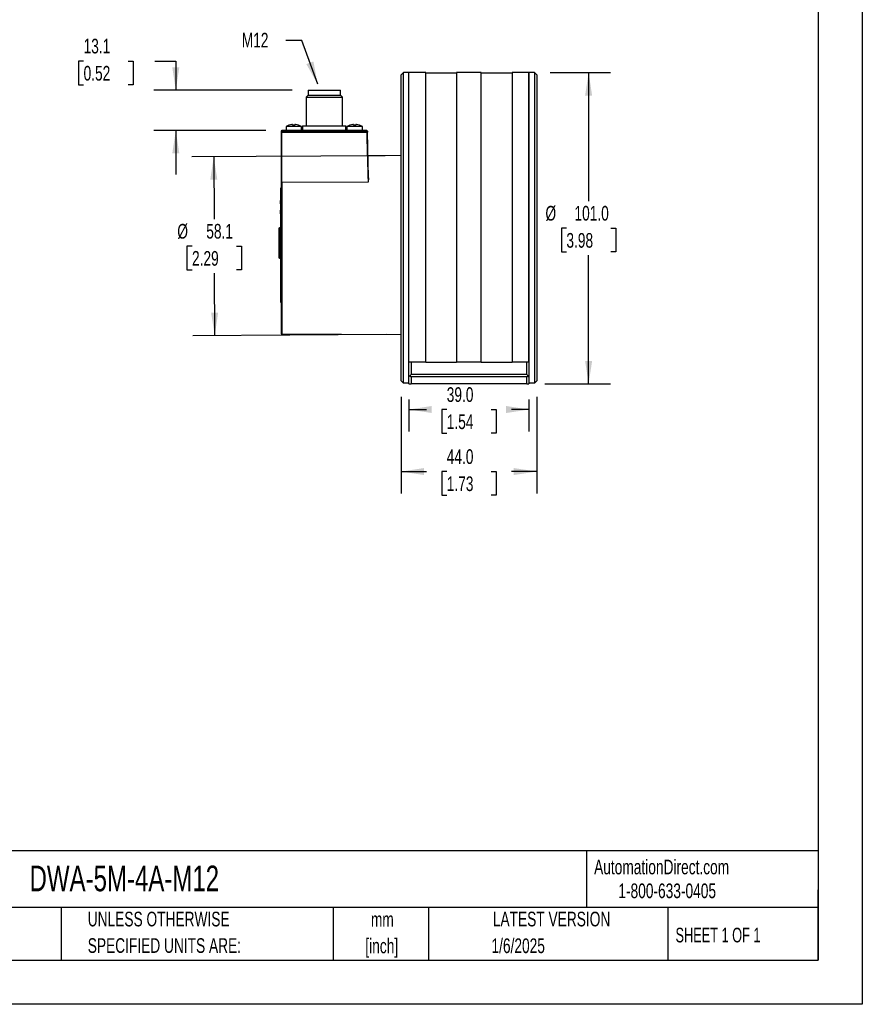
# Model space of a CAD drawing. Header units: millimetres. Extents: x 0 to 629, y 0 to 486.
# Tile 5 of 8: x 355 to 629, y 0 to 320. Entities that reach past the tile are written whole.
import ezdxf

# ---------------------------------------------------------------- set-up
doc = ezdxf.new("R2010")
doc.units = ezdxf.units.MM
doc.header["$LTSCALE"] = 2.25
doc.linetypes.add('CENTERX2', pattern=[20.32, 12.7, -2.54, 2.54, -2.54])
doc.layers.add('DIMENSIONS', color=140, linetype='Continuous', lineweight=25)
doc.layers.add('TEXT', color=140, linetype='Continuous', lineweight=25)
doc.styles.add('SLDTEXTSTYLE0', font='TXT', dxfattribs={"width": 0.7})
doc.styles.add('SLDTEXTSTYLE2', font='TXT', dxfattribs={"width": 0.65})
doc.dimstyles.new('SLDDIMSTYLE0', dxfattribs={"dimtxt": 4.855518, "dimasz": 7.4295, "dimexe": 0, "dimexo": 0.0625, "dimgap": 1.213879, "dimtad": 0, "dimtih": 1, "dimtoh": 1, "dimdec": 1, "dimrnd": 1e-09, "dimzin": 4, "dimdsep": 46, "dimtxsty": 'SLDTEXTSTYLE0', "dimsah": 1, "dimcen": 0.09, "dimadec": 0, "dimazin": 1, "dimtfac": 1, "dimtdec": 1, "dimtofl": 0, "dimtmove": 0, "dimatfit": 3, "dimfxl": 0, "dimfrac": 2, "dimtolj": 1, "dimtzin": 12, "dimarcsym": 0})
doc.dimstyles.new('SLDDIMSTYLE2', dxfattribs={"dimtxt": 4.855518, "dimasz": 7.4295, "dimexe": 0, "dimexo": 0.0625, "dimgap": 1.213879, "dimtad": 0, "dimtih": 1, "dimtoh": 1, "dimdec": 1, "dimrnd": 1e-09, "dimzin": 12, "dimdsep": 46, "dimtxsty": 'SLDTEXTSTYLE0', "dimsah": 1, "dimcen": 0.09, "dimadec": 0, "dimazin": 3, "dimtfac": 1, "dimtdec": 1, "dimtmove": 0, "dimatfit": 0, "dimfxl": 0, "dimfrac": 2, "dimtolj": 1, "dimtzin": 12, "dimarcsym": 0})
doc.dimstyles.new('SLDDIMSTYLE4', dxfattribs={"dimtxt": 4.855518, "dimasz": 7.4295, "dimexe": 0, "dimexo": 0.0625, "dimgap": 1.213879, "dimtad": 0, "dimtih": 1, "dimtoh": 1, "dimdec": 1, "dimrnd": 1e-09, "dimzin": 12, "dimdsep": 46, "dimtxsty": 'SLDTEXTSTYLE0', "dimsah": 1, "dimcen": 0.09, "dimadec": 0, "dimazin": 3, "dimtfac": 1, "dimtdec": 1, "dimtofl": 0, "dimtmove": 0, "dimatfit": 3, "dimfxl": 0, "dimfrac": 2, "dimtolj": 1, "dimtzin": 12, "dimarcsym": 0})
doc.dimstyles.new('SLDDIMSTYLE5', dxfattribs={"dimtxt": 0.18, "dimasz": 7.4295, "dimexe": 0, "dimexo": 0.0625, "dimgap": 0, "dimtad": 0, "dimtih": 1, "dimtoh": 1, "dimdec": 0, "dimrnd": 1e-09, "dimzin": 0, "dimdsep": 46, "dimtxsty": 'Standard', "dimsah": 1, "dimcen": 0.09, "dimadec": 0, "dimazin": 0, "dimtfac": 7.4295, "dimtdec": 0, "dimtofl": 0, "dimtmove": 0, "dimatfit": 3, "dimfxl": 0, "dimfrac": 2, "dimtolj": 1, "dimtzin": 0, "dimarcsym": 0})

# ---------------------------------------------------------------- blocks, each defined once
blk = doc.blocks.new('SW_NOTE_0_1')
at = {"layer": 'TEXT', "color": 0, "linetype": 'CENTERX2', "lineweight": 18, "char_height": 4.762, "attachment_point": 2, "style": 'SLDTEXTSTYLE0'}
for s, insert in [('mm', (6.4, 6.14)), ('[inch]', (6.21, -2.46))]:
    blk.add_mtext(s, dxfattribs=dict(at, insert=insert))
blk = doc.blocks.new('SW_NOTE_0_2')
at = {"layer": 'TEXT', "color": 0, "linetype": 'CENTERX2', "lineweight": 18, "char_height": 4.7625, "attachment_point": 1, "style": 'SLDTEXTSTYLE0'}
for s, insert in [('UNLESS OTHERWISE', (0, 6.14)), ('SPECIFIED UNITS ARE:', (0, -2.46))]:
    blk.add_mtext(s, dxfattribs=dict(at, insert=insert))
blk = doc.blocks.new('_D_9')
at = {"layer": 'DIMENSIONS'}
for p, q in [((478.91, 197.26), (478.91, 165.83)), ((522.91, 197.26), (522.91, 165.83)), ((478.91, 172.97), (487.12, 172.97)), ((493.7, 172.97), (492.07, 172.97)), ((492.07, 172.97), (492.07, 165.25)), ((508.13, 172.97), (509.76, 172.97)), ((509.76, 172.97), (509.76, 165.25)), ((522.91, 172.97), (514.71, 172.97)), ((492.07, 165.25), (493.7, 165.25)), ((509.76, 165.25), (508.13, 165.25))]:
    blk.add_line(p, q, dxfattribs=at)
for points in [[(478.91, 172.97), (486.34, 171.83), (486.34, 174.11)], [(522.91, 172.97), (515.48, 174.11), (515.48, 171.83)]]:
    blk.add_solid(points, dxfattribs=at)
at = {"layer": 'DIMENSIONS', "char_height": 4.762, "attachment_point": 1, "style": 'SLDTEXTSTYLE0'}
for s, insert in [('44.0', (493.7, 180.2)), ('1.73', (493.7, 171.39))]:
    blk.add_mtext(s, dxfattribs=dict(at, insert=insert))
blk = doc.blocks.new('_D_10')
at = {"layer": 'DIMENSIONS'}
for p, q in [((527.34, 302.48), (546.92, 302.48)), ((539.78, 302.48), (539.78, 260.79)), ((532.56, 251.98), (530.93, 251.98)), ((530.93, 251.98), (530.93, 244.27)), ((546.99, 251.98), (548.62, 251.98)), ((548.62, 251.98), (548.62, 244.27)), ((530.93, 244.27), (532.56, 244.27)), ((539.78, 201.48), (539.78, 243.18)), ((548.62, 244.27), (546.99, 244.27)), ((525.59, 201.48), (546.92, 201.48))]:
    blk.add_line(p, q, dxfattribs=at)
for points in [[(539.78, 302.48), (538.63, 295.05), (540.92, 295.05)], [(539.78, 201.48), (540.92, 208.91), (538.63, 208.91)]]:
    blk.add_solid(points, dxfattribs=at)
at = {"layer": 'DIMENSIONS', "char_height": 4.762, "attachment_point": 1, "style": 'SLDTEXTSTYLE0'}
for s, insert in [('%%c', (525.76, 259.21)), ('101.0', (535.18, 259.21)), ('3.98', (532.56, 250.4))]:
    blk.add_mtext(s, dxfattribs=dict(at, insert=insert))
blk = doc.blocks.new('_D_11')
at = {"layer": 'DIMENSIONS'}
for p, q in [((375.77, 306.25), (374.14, 306.25)), ((374.14, 306.25), (374.14, 298.53)), ((390.2, 306.25), (391.83, 306.25)), ((391.83, 306.25), (391.83, 298.53)), ((398.95, 306.25), (405.72, 306.25)), ((405.72, 306.25), (405.72, 296.78)), ((374.14, 298.53), (375.77, 298.53)), ((391.83, 298.53), (390.2, 298.53)), ((443.49, 296.78), (398.57, 296.78)), ((434.94, 283.68), (398.57, 283.68)), ((405.72, 283.68), (405.72, 269.4))]:
    blk.add_line(p, q, dxfattribs=at)
for points in [[(405.72, 296.78), (406.86, 304.21), (404.57, 304.21)], [(405.72, 283.68), (404.57, 276.25), (406.86, 276.25)]]:
    blk.add_solid(points, dxfattribs=at)
at = {"layer": 'DIMENSIONS', "char_height": 4.762, "attachment_point": 1, "style": 'SLDTEXTSTYLE0'}
for s, insert in [('13.1', (375.77, 313.48)), ('0.52', (375.77, 304.67))]:
    blk.add_mtext(s, dxfattribs=dict(at, insert=insert))
blk = doc.blocks.new('_D_12')
at = {"layer": 'DIMENSIONS'}
for p, q in [((481.41, 196.31), (481.41, 185.97)), ((520.41, 196.31), (520.41, 185.97)), ((481.41, 193.11), (487.12, 193.11)), ((493.7, 193.11), (492.07, 193.11)), ((492.07, 193.11), (492.07, 185.39)), ((508.13, 193.11), (509.76, 193.11)), ((509.76, 193.11), (509.76, 185.39)), ((520.41, 193.11), (514.71, 193.11)), ((492.07, 185.39), (493.7, 185.39)), ((509.76, 185.39), (508.13, 185.39))]:
    blk.add_line(p, q, dxfattribs=at)
for points in [[(481.41, 193.11), (488.84, 191.97), (488.84, 194.25)], [(520.41, 193.11), (512.98, 194.25), (512.98, 191.97)]]:
    blk.add_solid(points, dxfattribs=at)
at = {"layer": 'DIMENSIONS', "char_height": 4.762, "attachment_point": 1, "style": 'SLDTEXTSTYLE0'}
for s, insert in [('39.0', (493.7, 200.34)), ('1.54', (493.7, 191.53))]:
    blk.add_mtext(s, dxfattribs=dict(at, insert=insert))
blk = doc.blocks.new('_D_13')
at = {"layer": 'DIMENSIONS'}
for p, q in [((473.74, 275.5), (410.87, 275.12)), ((418.02, 275.16), (418.14, 254.94)), ((410.98, 246.14), (409.35, 246.14)), ((409.35, 246.14), (409.35, 238.42)), ((425.41, 246.14), (427.04, 246.14)), ((427.04, 246.14), (427.04, 238.42)), ((409.35, 238.42), (410.98, 238.42)), ((418.37, 217.11), (418.25, 237.33)), ((427.04, 238.42), (425.41, 238.42)), ((474.24, 217.45), (411.23, 217.07))]:
    blk.add_line(p, q, dxfattribs=at)
for points in [[(418.02, 275.16), (416.92, 267.73), (419.21, 267.74)], [(418.37, 217.11), (419.47, 224.55), (417.18, 224.53)]]:
    blk.add_solid(points, dxfattribs=at)
at = {"layer": 'DIMENSIONS', "char_height": 4.762, "attachment_point": 1, "style": 'SLDTEXTSTYLE0'}
for s, insert in [('%%c', (406.2, 253.36)), ('58.1', (415.61, 253.36)), ('2.29', (410.98, 244.56))]:
    blk.add_mtext(s, dxfattribs=dict(at, insert=insert))

msp = doc.modelspace()

# ---------------------------------------------------------------- linework, layer by layer
at = {"color": 7, "linetype": 'Continuous'}
for p, q in [((628.66, 485.78), (628.66, 0.01)), ((628.66, 0.01), (0.01, 0.01))]:
    msp.add_line(p, q, dxfattribs=at)
for p, q in [((479.67, 302.49), (478.91, 301.73)), ((478.91, 202.43), (478.91, 301.73)), ((481.41, 302.48), (479.66, 302.48)), ((486.91, 302.48), (481.41, 302.48)), ((481.41, 208.48), (481.41, 302.48)), ((486.91, 208.48), (486.91, 302.48)), ((496.91, 302.28), (486.91, 302.28)), ((504.91, 302.48), (496.91, 302.48)), ((496.91, 302.48), (496.91, 208.48)), ((504.91, 208.48), (504.91, 302.48)), ((514.91, 302.28), (504.91, 302.28)), ((520.41, 302.48), (514.91, 302.48)), ((514.91, 302.48), (514.91, 208.48)), ((522.16, 302.48), (520.41, 302.48)), ((520.41, 302.48), (520.41, 207.74)), ((520.41, 208.48), (520.41, 302.48)), ((522.91, 301.73), (522.16, 302.49)), ((522.91, 301.73), (522.91, 202.43)), ((448.66, 295.18), (448.01, 294.53)), ((448.01, 294.53), (448.01, 285.18)), ((448.01, 294.53), (459.81, 294.53)), ((448.66, 296.78), (448.66, 295.18)), ((448.66, 296.78), (459.16, 296.78)), ((448.66, 295.18), (459.16, 295.18)), ((459.16, 295.18), (459.16, 296.78)), ((459.81, 294.53), (459.16, 295.18)), ((459.81, 285.18), (459.81, 294.53)), ((441.51, 284.98), (441.51, 283.68)), ((446.51, 284.98), (441.51, 284.98)), ((443.61, 285.41), (443.61, 285.63)), ((444.41, 285.63), (444.41, 285.41)), ((446.51, 283.68), (446.51, 284.98)), ((446.91, 285.18), (446.91, 283.68)), ((446.91, 285.18), (460.91, 285.18)), ((460.91, 283.68), (460.91, 285.18)), ((461.31, 284.98), (461.31, 283.68)), ((466.31, 284.98), (461.31, 284.98)), ((463.41, 285.41), (463.41, 285.63)), ((464.21, 285.63), (464.21, 285.41)), ((466.31, 283.68), (466.31, 284.98)), ((440.11, 283.48), (439.91, 283.48)), ((439.91, 283.48), (439.91, 283.16)), ((440.11, 283.16), (439.91, 283.16)), ((439.91, 283.16), (439.91, 266.63)), ((467.72, 283.68), (440.11, 283.68)), ((440.11, 283.48), (440.11, 283.16)), ((467.72, 283.48), (440.11, 283.48)), ((440.11, 266.77), (440.11, 283.16)), ((440.11, 283.16), (467.73, 283.16)), ((467.73, 283.16), (467.72, 283.48)), ((467.93, 283.17), (467.73, 283.16)), ((467.92, 283.49), (467.93, 283.17)), ((468.31, 268.43), (467.93, 283.17)), ((478.91, 275.53), (468.13, 275.47)), ((439.91, 266.63), (439.91, 217.87)), ((468.16, 266.89), (440.11, 266.77)), ((440.11, 266.77), (440.11, 217.67)), ((468.3, 268.3), (468.16, 266.89)), ((439.91, 264.98), (439.73, 264.98)), ((439.73, 264.98), (439.73, 227.98)), ((439.73, 260.92), (439.66, 260.92)), ((439.66, 260.92), (439.66, 259.89)), ((439.66, 259.89), (439.73, 259.89)), ((439.73, 260.93), (439.68, 260.93)), ((439.68, 260.93), (439.68, 260.92)), ((439.68, 259.89), (439.68, 259.72)), ((439.68, 259.64), (439.68, 257.95)), ((439.66, 257.88), (439.66, 256.6)), ((439.73, 257.95), (439.68, 257.95)), ((439.68, 257.95), (439.68, 256)), ((439.73, 256), (439.68, 256)), ((439.68, 255.92), (439.68, 255.91)), ((439.14, 251.83), (439.14, 247.18)), ((439.49, 252.14), (439.39, 252.12)), ((439.39, 252.12), (439.39, 247.18)), ((439.49, 242.23), (439.49, 252.14)), ((439.14, 247.18), (439.14, 242.54)), ((439.39, 247.18), (439.39, 242.24)), ((439.39, 242.24), (439.49, 242.23)), ((439.73, 240.18), (439.72, 240.18)), ((439.72, 240.18), (439.72, 236.18)), ((439.72, 236.18), (439.73, 236.18)), ((439.73, 235.48), (439.72, 235.48)), ((439.72, 235.48), (439.72, 233.48)), ((439.72, 233.48), (439.73, 233.48)), ((439.73, 227.98), (439.91, 227.98)), ((440.11, 217.67), (478.91, 217.43)), ((486.91, 208.48), (481.41, 208.48)), ((482.16, 208.48), (482.16, 204.48)), ((486.91, 208.48), (496.91, 208.48)), ((504.91, 208.48), (496.91, 208.48)), ((504.91, 208.48), (514.91, 208.48)), ((520.41, 208.48), (514.91, 208.48)), ((519.66, 204.48), (519.66, 208.48)), ((481.41, 203.73), (481.41, 207.74)), ((520.41, 207.74), (520.41, 203.73)), ((479.66, 201.68), (478.91, 202.43)), ((481.41, 201.68), (479.66, 201.68)), ((481.79, 204.11), (481.41, 203.73)), ((481.41, 201.48), (481.41, 203.73)), ((481.41, 201.48), (482.16, 201.48)), ((481.79, 204.11), (482.16, 204.48)), ((482.16, 203.73), (481.79, 204.11)), ((519.66, 204.48), (482.16, 204.48)), ((519.66, 203.73), (482.16, 203.73)), ((482.16, 203.73), (482.16, 201.48)), ((519.66, 201.48), (482.16, 201.48)), ((520.04, 204.11), (519.66, 204.48)), ((520.04, 204.11), (519.66, 203.73)), ((519.66, 201.48), (519.66, 203.73)), ((519.66, 201.48), (520.41, 201.48)), ((520.41, 203.73), (520.04, 204.11)), ((520.41, 203.73), (520.41, 201.48)), ((522.16, 201.68), (520.41, 201.68)), ((522.91, 202.43), (522.16, 201.68))]:
    msp.add_line(p, q)
at = {"flags": 128}
for points in [[(479.66, 201.68), (479.66, 204.44), (479.66, 207.45), (479.66, 210.7), (479.66, 214.17), (479.66, 217.84), (479.66, 221.68), (479.66, 225.67), (479.66, 229.78), (479.66, 234), (479.66, 238.3), (479.66, 242.64), (479.66, 247.01), (479.66, 251.38), (479.66, 255.71), (479.66, 259.99), (479.66, 264.19), (479.66, 268.28), (479.66, 272.24), (479.66, 276.03), (479.66, 279.65), (479.66, 283.07), (479.66, 286.27), (479.66, 289.22), (479.66, 291.91), (479.66, 294.33), (479.66, 296.45), (479.66, 298.27), (479.66, 299.77), (479.66, 300.95), (479.66, 301.8), (479.66, 302.31), (479.66, 302.48), (479.66, 302.48)], [(481.41, 207.74), (481.41, 209.16), (481.41, 211.27), (481.41, 213.47), (481.41, 215.75), (481.41, 218.1), (481.41, 220.52), (481.41, 223), (481.41, 225.55), (481.41, 228.14), (481.41, 230.78), (481.41, 233.46), (481.41, 236.17), (481.41, 238.9), (481.41, 241.65), (481.41, 244.42), (481.41, 247.19), (481.41, 249.95), (481.41, 252.71), (481.41, 255.46), (481.41, 258.18), (481.41, 260.87), (481.41, 263.53), (481.41, 266.15), (481.41, 268.72), (481.41, 271.23), (481.41, 273.69), (481.41, 276.07), (481.41, 278.39), (481.41, 280.62), (481.41, 282.78), (481.41, 284.84), (481.41, 286.81), (481.41, 288.68), (481.41, 290.45), (481.41, 292.11), (481.41, 293.66), (481.41, 295.1), (481.41, 296.41), (481.41, 297.6), (481.41, 298.67), (481.41, 299.61), (481.41, 300.42), (481.41, 301.1), (481.41, 301.65), (481.41, 302.05), (481.41, 302.33), (481.41, 302.47), (481.41, 302.48)], [(522.16, 302.48), (522.16, 302.31), (522.16, 301.8), (522.16, 300.95), (522.16, 299.77), (522.16, 298.27), (522.16, 296.45), (522.16, 294.33), (522.16, 291.91), (522.16, 289.22), (522.16, 286.27), (522.16, 283.07), (522.16, 279.65), (522.16, 276.04), (522.16, 272.24), (522.16, 268.28), (522.16, 264.19), (522.16, 259.99), (522.16, 255.71), (522.16, 251.38), (522.16, 247.01), (522.16, 242.64), (522.16, 238.3), (522.16, 234), (522.16, 229.78), (522.16, 225.67), (522.16, 221.68), (522.16, 217.84), (522.16, 214.17), (522.16, 210.7), (522.16, 207.45), (522.16, 204.44), (522.16, 201.68)], [(444.41, 285.41), (444.01, 285.43), (443.61, 285.41)], [(464.21, 285.41), (463.81, 285.43), (463.41, 285.41)], [(467.86, 283.49), (467.84, 283.49), (467.83, 283.49), (467.81, 283.49), (467.79, 283.48), (467.78, 283.48), (467.76, 283.48), (467.74, 283.48), (467.72, 283.48)], [(467.73, 283.16), (467.8, 280.42), (467.86, 278.07), (467.91, 276.13), (467.95, 274.57), (467.98, 273.41), (468.01, 272.31), (468.04, 271.27), (468.07, 270.28), (468.09, 269.35), (468.11, 268.47), (468.14, 267.65), (468.16, 266.89)]]:
    msp.add_lwpolyline(points, dxfattribs=at)
for centre, radius, start, end in [((444.01, 280.87), 4.81, 108.6375, 121.2845), ((444.01, 280.87), 4.8, 97.1843, 108.6352), ((443.51, 285.18), 0.461, 77.4768, 102.5232), ((444.51, 285.29), 0.351, 73.4497, 106.5503), ((444.01, 280.87), 4.8, 71.3648, 82.8157), ((444.01, 280.87), 4.81, 58.7155, 71.3662), ((463.81, 280.87), 4.81, 108.6375, 121.2845), ((463.81, 280.87), 4.8, 97.1843, 108.6352), ((463.31, 285.18), 0.461, 77.4768, 102.5232), ((464.31, 285.29), 0.351, 73.4497, 106.5503), ((463.81, 280.87), 4.8, 71.3648, 82.8157), ((463.81, 280.87), 4.81, 58.7155, 71.3662), ((440.11, 283.48), 0.2, 90, 180), ((441.53, 283.63), 1.42, 177.9694, 180.3408), ((464.64, 283.49), 24.53, 179.6899, 180.0202), ((475.9, 283.53), 8.19, 178.9501, 180.3499), ((467.72, 283.48), 0.2, 1.5, 90), ((469.3, 228.87), 54.63, 91.447, 91.5089), ((440.09, 266.59), 0.178, 82.1352, 168.4878), ((439.44, 251.83), 0.3, 100, 180), ((439.44, 252.43), 0.3, 280, 344.7964), ((439.44, 242.54), 0.3, 180, 260), ((439.44, 241.93), 0.3, 15.2036, 80), ((440.11, 217.87), 0.2, 180, 269.65)]:
    msp.add_arc(centre, radius, start, end)
at = {"layer": 'TEXT'}
for p, q in [((614.36, 471.49), (614.36, 14.29)), ((614.36, 49.78), (14.29, 49.78)), ((539.04, 49.78), (539.04, 31.43)), ((614.36, 14.29), (614.36, 37.15)), ((614.36, 31.43), (14.29, 31.43)), ((368.51, 31.43), (368.51, 14.29)), ((456.8, 31.43), (456.8, 14.29)), ((487.83, 31.43), (487.83, 14.29)), ((565.53, 31.43), (565.53, 14.29)), ((14.29, 14.29), (614.36, 14.29))]:
    msp.add_line(p, q, dxfattribs=at)

# ---------------------------------------------------------------- block references
at = {"layer": 'TEXT', "linetype": 'CENTERX2', "lineweight": 18}
for name, p in [('SW_NOTE_0_2', (377.12, 23.93)), ('SW_NOTE_0_1', (466.39, 23.8))]:
    msp.add_blockref(name, p, dxfattribs=at)

# ---------------------------------------------------------------- texts
for s, insert, char_height, attachment_point, style in [('M12', (427.13, 315.41), 4.762, 1, 'SLDTEXTSTYLE0'), ('DWA-5M-4A-M12', (358.22, 45.04), 8.3344, 1, 'SLDTEXTSTYLE0'), ('AutomationDirect.com', (541.56, 46.97), 4.7625, 1, 'SLDTEXTSTYLE0'), ('1-800-633-0405', (549.43, 39.23), 4.7625, 1, 'SLDTEXTSTYLE0'), ('LATEST VERSION', (527.74, 30.07), 4.7625, 2, 'SLDTEXTSTYLE0'), ('SHEET 1 OF 1', (567.99, 24.87), 4.7625, 1, 'SLDTEXTSTYLE2'), ('1/6/2025', (516.91, 21.4), 4.762, 2, 'SLDTEXTSTYLE0')]:
    msp.add_mtext(s, dxfattribs=dict(at, insert=insert, char_height=char_height, attachment_point=attachment_point, style=style))

# ---------------------------------------------------------------- dimensions: what is measured, and where the dimension line sits
at = {"layer": 'DIMENSIONS'}
for base, p1, p2, angle, dimstyle, picture, middle in [((405.72, 296.78), (440.11, 283.68), (448.66, 296.78), 90, 'SLDDIMSTYLE2', '_D_11', (405.72, 306.25)), ((522.91, 172.97), (478.91, 202.43), (522.91, 202.43), 359.9999, 'SLDDIMSTYLE0', '_D_9', (500.91, 172.97)), ((520.41, 193.11), (481.41, 201.48), (520.41, 201.48), 0, 'SLDDIMSTYLE0', '_D_12', (500.91, 193.11))]:
    dim = msp.add_linear_dim(base=base, p1=p1, p2=p2, angle=angle, dimstyle=dimstyle, dxfattribs=at)
    dim.commit()
    dim.dimension.update_dxf_attribs({"geometry": picture, "text_midpoint": middle, "dimtype": 160})
for base, p1, p2, angle, dimstyle, picture, middle in [((539.78, 302.48), (520.41, 201.48), (522.16, 302.48), 90, 'SLDDIMSTYLE0', '_D_10', (539.78, 251.98)), ((418.02, 275.16), (479.41, 217.48), (478.91, 275.53), 270.35, 'SLDDIMSTYLE4', '_D_13', (418.2, 246.14))]:
    dim = msp.add_linear_dim(base=base, p1=p1, p2=p2, angle=angle, text='%%c <>', dimstyle=dimstyle, dxfattribs=at)
    dim.commit()
    dim.dimension.update_dxf_attribs({"geometry": picture, "text_midpoint": middle, "dimtype": 160})

# ---------------------------------------------------------------- leaders
at = {"layer": 'TEXT', "linetype": 'CENTERX2', "lineweight": 18}
msp.add_leader([(451.8, 298.7), (446.64, 312.88), (441.48, 312.88)], dimstyle='SLDDIMSTYLE5', dxfattribs=at)

doc.saveas('drawing.dxf')
